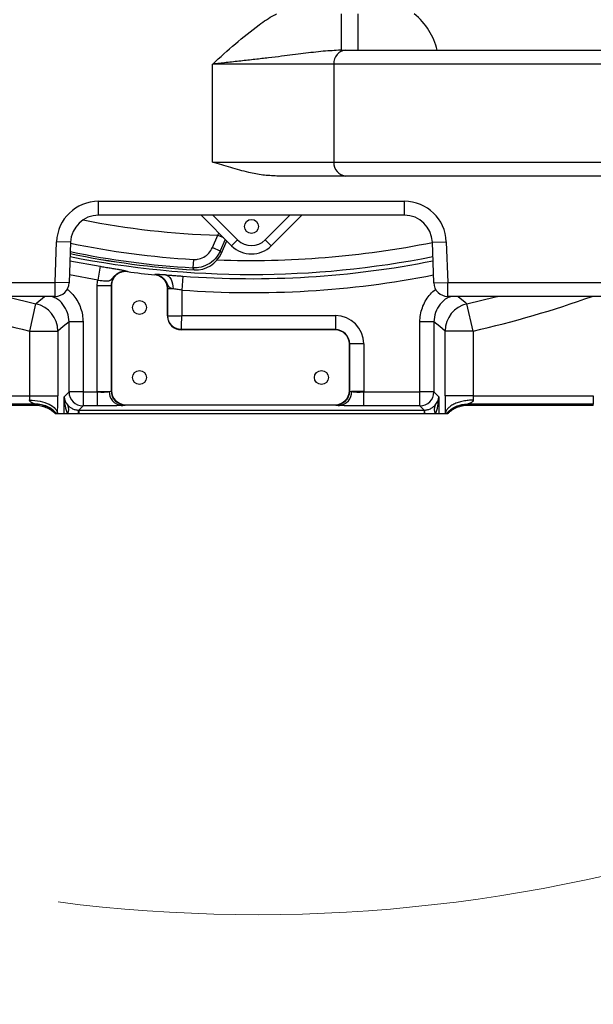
# Model space of a CAD drawing. Header units: millimetres. Extents: x -7 to 844, y 0 to 594.
# Tile 80 of 137: x 298 to 314, y 437 to 464. Entities that reach past the tile are written whole.
import ezdxf

# ---------------------------------------------------------------- set-up
doc = ezdxf.new("R2010")
doc.units = ezdxf.units.MM
doc.styles.add('SLDTEXTSTYLE2', font='HYSWLONGFANGSONG.TTF', dxfattribs={"bigfont": 'bigfont'})
doc.styles.add('SLDTEXTSTYLE3', font='HYSWLONGFANGSONG.TTF')
doc.dimstyles.new('SLDDIMSTYLE15', dxfattribs={"dimtxt": 9.875366, "dimasz": 4.884615, "dimexe": 0, "dimexo": 0.0625, "dimgap": 2.468842, "dimtad": 0, "dimtih": 1, "dimtoh": 1, "dimlfac": 5, "dimrnd": 1e-09, "dimzin": 12, "dimdsep": 46, "dimtxsty": 'SLDTEXTSTYLE3', "dimblk1": 'NONE', "dimblk2": 'NONE', "dimsah": 1, "dimcen": 0, "dimadec": 0, "dimazin": 3, "dimtfac": 1, "dimtdec": 3, "dimtmove": 0, "dimatfit": 3, "dimldrblk": 'NONE', "dimfxl": 1, "dimfrac": 2, "dimtolj": 1, "dimtzin": 12, "dimarcsym": 0})

# ---------------------------------------------------------------- blocks, each defined once
blk = doc.blocks.new('_D_55')
at = {"color": 7, "linetype": 'Continuous', "lineweight": 18}
blk.add_line((512.91, 531.632), (472.011, 531.632), dxfattribs=at)
at = {"color": 7, "linetype": 'Continuous', "lineweight": 18, "attachment_point": 1}
for s, insert, char_height, style in [('通', (502.68, 543.569), 9.26, 'SLDTEXTSTYLE2'), ('%%c', (482.421, 543.569), 9.2604, 'SLDTEXTSTYLE3'), ('8-', (472.011, 543.569), 9.2604, 'SLDTEXTSTYLE3'), ('22', (494.037, 543.569), 9.2604, 'SLDTEXTSTYLE3')]:
    blk.add_mtext(s, dxfattribs=dict(at, insert=insert, char_height=char_height, style=style))
blk = doc.blocks.new('_None')

msp = doc.modelspace()

# ---------------------------------------------------------------- linework, layer by layer
at = {"color": 8, "linetype": 'Continuous', "lineweight": 25}
for p, q in [((306.618442, 462.822595), (306.618442, 463.822595)), ((307.069504, 462.822595), (307.069504, 463.822595)), ((303.080937, 458.284134), (303.758446, 457.606625)), ((304.519945, 457.606625), (305.197454, 458.284134)), ((303.215608, 457.735513), (303.246687, 457.792027)), ((303.215608, 457.735513), (303.36974, 457.668974)), ((303.417523, 457.621191), (303.27949, 457.301451)), ((303.314114, 457.245368), (303.458618, 457.580096)), ((299.150236, 457.030352), (299.977127, 456.880066)), ((299.914611, 456.500803), (299.136647, 456.641229))]:
    msp.add_line(p, q, dxfattribs=at)
at = {"color": 7, "linetype": 'Continuous', "lineweight": 25}
for p, q in [((306.618442, 462.822595), (306.588711, 462.820719)), ((306.618442, 462.822595), (306.736417, 462.822595)), ((306.736417, 462.822595), (320.370766, 462.822595)), ((303.072464, 459.745672), (303.072464, 462.43798)), ((306.403331, 462.43798), (303.072464, 462.43798)), ((320.037679, 462.43798), (306.403331, 462.43798)), ((306.403331, 462.43798), (306.403331, 459.745672)), ((303.072464, 459.745672), (306.403331, 459.745672)), ((306.403331, 459.745672), (320.037679, 459.745672)), ((306.736417, 459.361057), (304.834993, 459.361057)), ((320.370766, 459.361057), (306.736417, 459.361057)), ((299.936856, 458.668749), (308.341535, 458.668749)), ((299.936856, 458.284134), (299.936856, 458.668749)), ((308.341535, 458.284134), (308.341535, 458.668749)), ((308.341535, 458.284134), (299.936856, 458.284134)), ((303.595267, 457.443446), (302.75458, 458.284134)), ((305.523811, 458.284134), (304.683124, 457.443446)), ((298.7447, 456.43798), (298.783713, 457.555171)), ((299.168094, 457.541749), (298.783713, 457.555171)), ((299.168094, 457.541749), (299.129081, 456.424557)), ((303.067693, 457.392884), (303.215608, 457.735513)), ((303.314356, 457.245263), (303.458818, 457.579895)), ((303.758446, 457.606625), (303.595267, 457.443446)), ((304.519945, 457.606625), (304.683124, 457.443446)), ((309.110297, 457.541749), (309.494678, 457.555171)), ((309.14931, 456.424557), (309.110297, 457.541749)), ((309.494678, 457.555171), (309.533691, 456.43798)), ((303.067693, 457.392884), (303.27949, 457.301451)), ((303.314114, 457.245368), (303.314356, 457.245263)), ((302.542356, 457.068854), (302.529009, 456.838551)), ((299.977127, 456.880066), (299.914611, 456.500803)), ((300.729948, 456.741292), (300.728813, 456.732841)), ((293.379845, 456.43798), (298.7447, 456.43798)), ((298.7447, 456.053364), (298.7447, 456.43798)), ((299.129081, 456.424557), (298.7447, 456.43798)), ((301.486676, 456.642543), (301.487558, 456.651024)), ((302.252747, 456.608967), (302.224412, 456.225632)), ((309.14931, 456.424557), (309.533691, 456.43798)), ((309.533691, 456.43798), (314.898546, 456.43798)), ((309.533691, 456.053364), (309.533691, 456.43798)), ((299.900133, 456.351406), (300.284514, 456.351406)), ((299.900133, 453.43798), (299.900133, 456.351406)), ((300.293042, 456.351406), (300.284514, 456.351406)), ((300.284514, 456.351406), (300.284514, 453.450708)), ((300.293042, 456.351406), (300.293042, 453.459235)), ((301.831503, 455.514903), (301.831503, 456.259755)), ((301.840031, 456.259755), (301.831503, 456.259755)), ((301.840031, 455.514903), (301.840031, 456.259755)), ((301.983931, 456.259755), (301.840031, 456.259755)), ((302.224412, 456.225632), (302.224412, 455.523196)), ((298.7447, 456.053364), (293.379845, 456.053364)), ((314.898546, 456.053364), (309.533691, 456.053364)), ((298.04715, 455.100884), (298.216178, 455.850834)), ((310.231241, 455.100884), (310.062213, 455.850834)), ((299.510614, 455.350197), (299.126233, 455.350197)), ((299.126233, 453.424783), (299.126233, 455.350197)), ((299.510614, 455.350197), (299.510614, 453.424783)), ((301.831503, 455.514903), (301.840031, 455.514903)), ((302.224412, 455.523196), (306.446888, 455.523196)), ((306.446888, 455.523196), (306.446888, 455.138815)), ((308.767777, 453.424783), (308.767777, 455.350197)), ((309.152158, 455.350197), (308.767777, 455.350197)), ((309.152158, 455.350197), (309.152158, 453.424783)), ((298.04715, 455.100884), (298.815913, 455.100884)), ((298.04715, 453.316509), (298.04715, 455.100884)), ((298.815913, 455.100884), (298.815913, 453.316509)), ((302.216119, 455.130287), (302.216119, 455.138815)), ((306.446888, 455.138815), (302.216119, 455.138815)), ((306.446888, 455.130287), (302.216119, 455.130287)), ((306.446888, 455.130287), (306.446888, 455.138815)), ((309.462479, 453.316509), (309.462479, 455.100884)), ((310.231241, 455.100884), (309.462479, 455.100884)), ((310.231241, 455.100884), (310.231241, 453.316509)), ((306.831503, 453.459235), (306.831503, 454.745672)), ((306.831503, 454.745672), (306.840031, 454.745672)), ((306.840031, 453.450708), (306.840031, 454.745672)), ((307.224412, 454.745672), (306.840031, 454.745672)), ((307.224412, 454.745672), (307.224412, 453.43798)), ((299.900133, 453.43798), (300.231259, 453.43798)), ((300.284514, 453.450708), (300.293042, 453.459235)), ((306.831503, 453.459235), (306.840031, 453.450708)), ((307.224412, 453.43798), (306.893286, 453.43798)), ((294.744497, 453.316509), (298.04715, 453.316509)), ((298.04715, 453.316509), (298.815913, 453.316509)), ((298.989236, 453.287786), (299.126233, 453.424783)), ((298.989236, 452.822595), (298.989236, 453.287786)), ((299.510614, 453.424783), (299.126233, 453.424783)), ((299.510614, 453.424783), (299.900245, 453.424783)), ((299.510614, 453.424783), (299.510614, 453.040402)), ((299.900245, 453.424783), (299.900245, 453.040402)), ((307.2243, 453.040402), (307.2243, 453.424783)), ((307.2243, 453.424783), (308.767777, 453.424783)), ((309.152158, 453.424783), (308.767777, 453.424783)), ((308.767777, 453.040402), (308.767777, 453.424783)), ((309.152158, 453.424783), (309.289155, 453.287786)), ((309.289155, 453.287786), (309.289155, 452.822595)), ((310.231241, 453.316509), (309.462479, 453.316509)), ((310.231241, 453.316509), (313.533894, 453.316509)), ((313.533894, 453.316509), (313.533894, 453.08588)), ((298.202959, 453.08588), (294.744497, 453.08588)), ((298.200497, 453.053364), (294.744497, 453.053364)), ((299.510614, 453.040402), (299.395247, 452.925034)), ((299.395247, 452.925034), (308.883145, 452.925034)), ((299.395247, 452.925034), (299.395247, 452.822595)), ((299.900245, 453.040402), (299.510614, 453.040402)), ((300.677423, 453.074854), (300.668895, 453.066327)), ((300.677423, 453.074854), (306.447122, 453.074854)), ((306.45565, 453.066327), (306.447122, 453.074854)), ((308.767777, 453.040402), (307.2243, 453.040402)), ((308.883145, 452.925034), (308.767777, 453.040402)), ((308.883145, 452.925034), (308.883145, 452.822595)), ((313.533894, 453.08588), (310.075432, 453.08588)), ((313.533894, 453.053364), (310.077894, 453.053364)), ((313.533894, 453.053364), (313.533894, 453.08588)), ((298.782441, 452.822595), (298.749695, 452.822595)), ((298.811356, 452.822595), (298.787813, 452.822595)), ((298.989236, 452.822595), (298.811356, 452.822595)), ((299.082342, 452.822595), (298.989236, 452.822595)), ((299.373617, 452.822595), (299.082342, 452.822595)), ((299.395247, 452.822595), (299.373617, 452.822595)), ((308.883145, 452.822595), (299.395247, 452.822595)), ((308.904774, 452.822595), (308.883145, 452.822595)), ((309.196049, 452.822595), (308.904774, 452.822595)), ((309.289155, 452.822595), (309.196049, 452.822595)), ((309.467035, 452.822595), (309.289155, 452.822595)), ((309.490435, 452.822595), (309.467035, 452.822595)), ((309.528696, 452.822595), (309.49595, 452.822595))]:
    msp.add_line(p, q, dxfattribs=at)
at = {"color": 7, "linetype": 'Continuous', "lineweight": 25, "flags": 128}
for points in [[(303.27949, 457.301451), (303.301697, 457.265468), (303.314114, 457.245368)], [(302.564922, 456.782394), (302.53815, 456.824248), (302.529009, 456.838551)], [(301.778894, 456.642499), (301.822296, 456.629897), (301.862985, 456.604563), (301.899564, 456.56737), (301.930772, 456.519595), (301.955537, 456.462883), (301.973008, 456.399185), (301.982582, 456.33069), (301.983931, 456.259755)], [(299.126233, 455.350197), (298.965216, 455.220546), (298.815913, 455.100884)], [(309.462479, 455.100884), (309.313175, 455.220546), (309.152158, 455.350197)]]:
    msp.add_lwpolyline(points, dxfattribs=at)
at = {"color": 8, "linetype": 'Continuous', "lineweight": 25, "flags": 128}
for points in [[(297.380061, 456.053364), (297.431945, 456.039971), (298.216178, 455.850834)], [(298.216178, 455.850834), (298.243324, 455.873167), (298.453318, 456.046582), (298.461496, 456.053364)], [(309.816944, 456.053364), (310.008479, 455.895061), (310.062213, 455.850834)], [(310.062213, 455.850834), (310.846446, 456.039971), (310.89833, 456.053364)]]:
    msp.add_lwpolyline(points, dxfattribs=at)
at = {"color": 7, "linetype": 'Continuous', "lineweight": 25}
for centre in [(304.139196, 457.976441), (301.062273, 455.745672), (301.062273, 453.822595), (306.062273, 453.822595)]:
    msp.add_circle(centre, 0.192308, dxfattribs=at)
at = {"color": 7, "linetype": 'Continuous', "lineweight": 18}
msp.add_arc((304.29717, 482.130287), 43.076923, 262.7000494, 5.9555652, dxfattribs=at)
at = {"color": 7, "linetype": 'Continuous', "lineweight": 25}
for centre, radius, start, end in [((306.764175, 462.462018), 0.361644, 94.4019497, 183.811261), ((306.764175, 459.721634), 0.361644, 176.188739, 265.5980503), ((299.936856, 457.514903), 1.153846, 90, 178), ((308.341535, 457.514903), 1.153846, 2, 90), ((299.936856, 457.514903), 0.769231, 90, 178), ((308.341535, 457.514903), 0.769231, 2, 90), ((304.139196, 457.987375), 0.538462, 225, 315), ((303.873311, 480.033508), 23.288161, 258.3159949, 266.7792437), ((302.608125, 457.550147), 0.769231, 266.7792437, 336.6498918), ((302.607756, 457.550744), 0.769543, 266.8091642, 336.6199712), ((304.139196, 457.987375), 0.769231, 225, 315), ((304.139196, 482.130287), 25.625397, 262.3520405, 264.0585933), ((298.7447, 456.43798), 0.384615, 270, 358), ((309.533691, 456.43798), 0.384615, 182, 270), ((298.046104, 455.100047), 0.769809, 0.0622697, 77.236306), ((310.232287, 455.100047), 0.769809, 102.763694, 179.9377303), ((302.216119, 455.514903), 0.384615, 180, 270), ((306.446888, 454.745672), 0.777524, 0, 90), ((306.446888, 454.745672), 0.393143, 0, 90), ((306.446888, 454.745672), 0.384615, 0, 90), ((300.677657, 453.43798), 0.777524, 180, 180.9725068), ((300.599346, 453.420254), 0.368514, 177.2429827, 264.2436806), ((300.669444, 453.451257), 0.38493, 180.0816919, 269.9183081), ((306.455101, 453.451257), 0.38493, 270.0816919, 359.9183081), ((306.525199, 453.420254), 0.368514, 275.7563194, 2.7570173), ((306.446888, 453.43798), 0.777524, 359.0274932, 0), ((299.511163, 453.425332), 0.38493, 180.0816919, 269.9183081), ((308.767228, 453.425332), 0.38493, 270.0816919, 359.9183081), ((298.202873, 452.316338), 0.769542, 41.1374719, 89.9936079), ((298.879341, 452.949928), 0.239631, 327.9020283, 28.2373802), ((299.937542, 452.815052), 0.563975, 168.7389035, 179.2336539), ((308.340849, 452.815052), 0.563975, 0.7663461, 11.2610965), ((309.39905, 452.949928), 0.239631, 151.7626198, 212.0979717), ((310.075518, 452.316338), 0.769542, 90.0063921, 138.8625281)]:
    msp.add_arc(centre, radius, start, end, dxfattribs=at)
at = {"color": 8, "linetype": 'Continuous', "lineweight": 25}
for centre, radius, start, end in [((303.873311, 480.033508), 22.307692, 258.7260841, 268.3104897), ((303.873311, 480.033508), 23.00319, 258.1948488, 266.6830385), ((304.139196, 482.130287), 25.09012, 267.8527812, 281.4279568), ((303.873311, 480.033508), 23.287897, 258.3158842, 266.7792437), ((303.873311, 480.033508), 23.23388, 258.2931517, 266.6830385), ((304.139196, 482.130287), 25.474501, 258.7155685, 281.2844315), ((304.139196, 482.130287), 25.590945, 265.7725792, 281.2418141), ((304.139196, 482.130287), 25.975327, 265.7725792, 281.1038827), ((304.139196, 482.130287), 27.70743, 250.2460513, 257.2985757), ((304.139196, 482.130287), 27.70743, 282.7014243, 289.7539487)]:
    msp.add_arc(centre, radius, start, end, dxfattribs=at)
msp.add_ellipse((307.069504, 462.43798), major_axis=(2.220578, 0), ratio=0.866025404, start_param=0.201357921, end_param=0.803802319, dxfattribs=at)
at = {"color": 7, "linetype": 'Continuous', "lineweight": 25}
for centre, major_axis, ratio, start_param, end_param in [((299.900133, 453.451645), (0.384615, 0), 0.069841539, 5.749479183, 6.248278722), ((300.677892, 453.459704), (-0.272296, -0.272296), 0.998782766, 5.498396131, 7.067974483), ((306.446653, 453.459704), (0.272296, -0.272296), 0.998782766, 5.498396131, 7.067974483), ((307.224412, 453.451645), (0.384615, 0), 0.069841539, 3.176499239, 3.675298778), ((298.01223, 453.316509), (0, 0.230769), 0.151323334, 4.195803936, 4.71238898), ((298.780992, 453.316509), (0, 1), 0.034920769, 4.195803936, 4.71238898), ((299.373617, 453.287786), (0.362398, -0.144508), 0.905231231, 3.556518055, 4.23321605), ((299.373617, 453.287786), (-0.018326, 0.742793), 0.51720817, 1.558036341, 2.234734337), ((308.904774, 453.287786), (0.362398, 0.144508), 0.905231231, 5.191561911, 5.868259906), ((308.904774, 453.287786), (0.018326, 0.742793), 0.51720817, 4.048450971, 4.725148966), ((309.497399, 453.316509), (0, 1), 0.034920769, 1.570796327, 2.087381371), ((310.266162, 453.316509), (0, 0.230769), 0.151323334, 1.570796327, 2.087381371), ((299.900133, 453.067264), (0.769231, 0), 0.034920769, 5.749479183, 6.248278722), ((307.224412, 453.067264), (0.769231, 0), 0.034920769, 3.176499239, 3.675298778)]:
    msp.add_ellipse(centre, major_axis=major_axis, ratio=ratio, start_param=start_param, end_param=end_param, dxfattribs=at)
at = {"color": 8, "linetype": 'Continuous', "lineweight": 25}
for points, knots in [([(303.072464, 462.43798), (303.07312, 462.438579), (303.279577, 462.627046), (303.690784, 463.00463), (304.255479, 463.453581), (304.639868, 463.722714), (304.807321, 463.811023), (304.829265, 463.822595)], [0, 0, 0, 0, 0.001188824, 0.374146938, 0.746668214, 0.966802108, 1, 1, 1, 1]), ([(306.588711, 462.820719), (306.431919, 462.812968), (306.102472, 462.79668), (305.56899, 462.726525), (305.059491, 462.664397), (304.609902, 462.6105), (304.233848, 462.566896), (303.844812, 462.523009), (303.456425, 462.48004), (303.197942, 462.451725), (303.073626, 462.438107), (303.072464, 462.43798)], [0, 0, 0, 0, 0.15534387, 0.32640454, 0.499457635, 0.599275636, 0.699083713, 0.801879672, 0.904670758, 0.999108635, 1, 1, 1, 1]), ([(299.073844, 456.249203), (299.090847, 456.236919), (299.16038, 456.186683), (299.261387, 456.073003), (299.371028, 455.912106), (299.450439, 455.733726), (299.500944, 455.544724), (299.507391, 455.415039), (299.510614, 455.350197)], [0, 0, 0, 0, 0.060777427, 0.248556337, 0.436419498, 0.62428296, 0.812141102, 1, 1, 1, 1]), ([(308.767777, 455.350197), (308.771171, 455.416702), (308.777959, 455.549713), (308.830621, 455.741635), (308.912209, 455.920802), (309.023286, 456.080634), (309.123277, 456.191789), (309.191065, 456.240049), (309.20604, 456.250711)], [0, 0, 0, 0, 0.192277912, 0.384554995, 0.571954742, 0.759354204, 0.946837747, 1, 1, 1, 1]), ([(299.126233, 455.350197), (299.117867, 455.436898), (299.101137, 455.610278), (298.967305, 455.837205), (298.80709, 455.994963), (298.682022, 456.038365), (298.638798, 456.053364)], [0, 0, 0, 0, 0.283540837, 0.567013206, 0.850358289, 1, 1, 1, 1]), ([(309.638096, 456.053364), (309.597392, 456.039316), (309.474804, 455.997008), (309.315343, 455.842408), (309.178319, 455.614741), (309.160953, 455.439133), (309.152158, 455.350197)], [0, 0, 0, 0, 0.1411281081, 0.4250334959, 0.7088114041, 1, 1, 1, 1])]:
    msp.add_open_spline(points, degree=3, knots=knots, dxfattribs=at)
at = {"color": 7, "linetype": 'Continuous', "lineweight": 25}
for points, knots in [([(304.834993, 459.361057), (304.706421, 459.367378), (304.447445, 459.380111), (304.02438, 459.465435), (303.567016, 459.588969), (303.238535, 459.693156), (303.073557, 459.745326), (303.072464, 459.745672)], [0, 0, 0, 0, 0.213030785, 0.42909715, 0.713271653, 0.998099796, 1, 1, 1, 1]), ([(303.27949, 457.301451), (303.237396, 457.225372), (303.153207, 457.073212), (302.940419, 456.915458), (302.722797, 456.839354), (302.582708, 456.838773), (302.529009, 456.838551)], [0, 0, 0, 0, 0.276135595, 0.552286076, 0.828382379, 1, 1, 1, 1]), ([(302.542356, 457.068854), (302.579948, 457.069005), (302.678015, 457.069398), (302.83036, 457.122661), (302.979313, 457.233098), (303.038233, 457.339622), (303.067693, 457.392884)], [0, 0, 0, 0, 0.171623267, 0.447715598, 0.723859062, 1, 1, 1, 1]), ([(299.914611, 456.500803), (299.95723, 456.495081), (299.998707, 456.48982), (300.079536, 456.481269), (300.1168, 456.478113), (300.168058, 456.477273), (300.184049, 456.477684), (300.213711, 456.480706), (300.227444, 456.48331), (300.246851, 456.490041), (300.253138, 456.492834), (300.265201, 456.499537), (300.27101, 456.503338), (300.282401, 456.512066), (300.287967, 456.516952), (300.296498, 456.525846), (300.299322, 456.528681), (300.305007, 456.534803), (300.307843, 456.538), (300.322111, 456.554534), (300.333938, 456.569576), (300.348319, 456.585809), (300.34993, 456.587604), (300.352363, 456.590276), (300.353163, 456.591103), (300.354833, 456.593025), (300.35567, 456.593973), (300.359866, 456.598663), (300.36326, 456.602264), (300.37015, 456.609385), (300.373642, 456.612899), (300.378971, 456.618214), (300.380763, 456.619993), (300.384385, 456.623588), (300.386201, 456.6253), (300.395363, 456.633916), (300.402934, 456.640678), (300.418522, 456.65361), (300.426547, 456.659839), (300.43897, 456.668841), (300.443171, 456.671773), (300.451682, 456.677471), (300.456042, 456.680339), (300.464794, 456.685741), (300.469214, 456.688342), (300.475959, 456.692174), (300.478227, 456.69344), (300.482812, 456.695961), (300.48515, 456.697243), (300.505865, 456.707932), (300.52507, 456.716401), (300.549672, 456.724853), (300.55462, 456.72644), (300.564558, 456.729396), (300.5696, 456.730823), (300.579716, 456.733443), (300.584804, 456.734649), (300.592489, 456.73632), (300.595053, 456.736853), (300.600192, 456.737873), (300.602777, 456.73837), (300.615618, 456.740642), (300.62595, 456.74208), (300.646629, 456.74412), (300.656928, 456.744702), (300.677693, 456.745134), (300.688133, 456.74496), (300.709042, 456.743763), (300.719522, 456.742736), (300.729948, 456.741292)], [0, 0, 0, 0, 0.125, 0.125, 0.25, 0.25, 0.3125, 0.3125, 0.375, 0.375, 0.40625, 0.40625, 0.4375, 0.4375, 0.46875, 0.46875, 0.484375, 0.484375, 0.5, 0.5, 0.5625, 0.5625, 0.5703125, 0.5703125, 0.57421875, 0.57421875, 0.578125, 0.578125, 0.59375, 0.59375, 0.609375, 0.609375, 0.6171875, 0.6171875, 0.625, 0.625, 0.65625, 0.65625, 0.6875, 0.6875, 0.703125, 0.703125, 0.71875, 0.71875, 0.734375, 0.734375, 0.7421875, 0.7421875, 0.75, 0.75, 0.8125, 0.8125, 0.828125, 0.828125, 0.84375, 0.84375, 0.859375, 0.859375, 0.8671875, 0.8671875, 0.875, 0.875, 0.90625, 0.90625, 0.9375, 0.9375, 0.96875, 0.96875, 1, 1, 1, 1]), ([(299.977127, 456.880066), (300.02585, 456.872035), (300.073742, 456.864114), (300.144386, 456.852379), (300.167734, 456.848492), (300.21402, 456.840763), (300.237048, 456.836906), (300.304066, 456.825636), (300.346426, 456.818452), (300.426599, 456.804666), (300.464654, 456.798018), (300.533096, 456.785769), (300.563871, 456.780102), (300.604855, 456.772233), (300.617692, 456.769707), (300.641131, 456.764953), (300.651792, 456.762716), (300.680692, 456.756399), (300.695842, 456.752714), (300.712701, 456.747905), (300.717283, 456.746435), (300.722869, 456.744397), (300.724499, 456.743747), (300.726718, 456.742803), (300.727406, 456.742495), (300.728726, 456.741886), (300.729254, 456.741598), (300.729948, 456.741292)], [0, 0, 0, 0, 0.125, 0.125, 0.1875, 0.1875, 0.25, 0.25, 0.375, 0.375, 0.5, 0.5, 0.625, 0.625, 0.6875, 0.6875, 0.75, 0.75, 0.875, 0.875, 0.9375, 0.9375, 0.96875, 0.96875, 0.984375, 0.984375, 1, 1, 1, 1]), ([(300.729948, 456.741293), (300.702009, 456.745044), (300.674068, 456.745754), (300.6325, 456.742432), (300.618683, 456.740589), (300.591127, 456.735397), (300.577395, 456.732036), (300.537305, 456.719926), (300.511701, 456.709118), (300.474991, 456.68878), (300.462991, 456.681266), (300.440113, 456.665172), (300.41823, 456.647959), (300.398301, 456.628551), (300.379362, 456.608031), (300.370339, 456.597142), (300.345284, 456.563371), (300.331195, 456.539408), (300.308159, 456.488634), (300.299246, 456.461649), (300.287507, 456.407272), (300.284514, 456.379594), (300.284514, 456.351406)], [0, 0, 0, 0, 0.125, 0.125, 0.1875, 0.1875, 0.25, 0.25, 0.375, 0.375, 0.4375, 0.4375, 0.5, 0.5625, 0.5625, 0.625, 0.625, 0.75, 0.75, 0.875, 0.875, 1, 1, 1, 1]), ([(300.728813, 456.732841), (300.701474, 456.736512), (300.674235, 456.737208), (300.633531, 456.733962), (300.619988, 456.732158), (300.592956, 456.727064), (300.579572, 456.723785), (300.540398, 456.711954), (300.515331, 456.701383), (300.479329, 456.681434), (300.467606, 456.674087), (300.445259, 456.658365), (300.434561, 456.649951), (300.414103, 456.632031), (300.404342, 456.622526), (300.385776, 456.602404), (300.37694, 456.591733), (300.352481, 456.558751), (300.338693, 456.535309), (300.321765, 456.497977), (300.31673, 456.485086), (300.308136, 456.459042), (300.304566, 456.44589), (300.295972, 456.406053), (300.293042, 456.37899), (300.293042, 456.351406)], [0, 0, 0, 0, 0.001060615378, 0.001060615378, 0.001590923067, 0.001590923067, 0.002121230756, 0.002121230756, 0.003181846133, 0.003181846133, 0.003712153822, 0.003712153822, 0.004242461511, 0.004242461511, 0.0047727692, 0.0047727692, 0.005303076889, 0.005303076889, 0.006363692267, 0.006363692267, 0.006893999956, 0.006893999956, 0.007424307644, 0.007424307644, 0.008484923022, 0.008484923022, 0.008484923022, 0.008484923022]), ([(301.831503, 456.259755), (301.831503, 456.283484), (301.829329, 456.306844), (301.822941, 456.341351), (301.820287, 456.352764), (301.813914, 456.375408), (301.81017, 456.386697), (301.797474, 456.419779), (301.787105, 456.440778), (301.768771, 456.470734), (301.762193, 456.480461), (301.74808, 456.499385), (301.740531, 456.508587), (301.71691, 456.534826), (301.69973, 456.550708), (301.662534, 456.579288), (301.642319, 456.592054), (301.600493, 456.613364), (301.578767, 456.622041), (301.533683, 456.635417), (301.510215, 456.640093), (301.486676, 456.642543)], [0, 0, 0, 0, 0.000912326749, 0.000912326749, 0.001368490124, 0.001368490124, 0.001824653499, 0.001824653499, 0.002736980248, 0.002736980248, 0.003193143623, 0.003193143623, 0.003649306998, 0.003649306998, 0.004561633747, 0.004561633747, 0.005473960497, 0.005473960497, 0.006386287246, 0.006386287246, 0.007298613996, 0.007298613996, 0.007298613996, 0.007298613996]), ([(301.778894, 456.642499), (301.735954, 456.64525), (301.696929, 456.647586), (301.628759, 456.651212), (301.599206, 456.652527), (301.549768, 456.654029), (301.530493, 456.654196), (301.509157, 456.653582), (301.503326, 456.653233), (301.496335, 456.652522), (301.494253, 456.652257), (301.491522, 456.651819), (301.490706, 456.651662), (301.489056, 456.651351), (301.488157, 456.651204), (301.487558, 456.651024)], [0, 0, 0, 0, 0.25, 0.25, 0.5, 0.5, 0.75, 0.75, 0.875, 0.875, 0.9375, 0.9375, 0.96875, 0.96875, 1, 1, 1, 1]), ([(301.840031, 456.259755), (301.840031, 456.271711), (301.839475, 456.283916), (301.837275, 456.307797), (301.835631, 456.319645), (301.829102, 456.354917), (301.82255, 456.37824), (301.805246, 456.423325), (301.794648, 456.444789), (301.76966, 456.485616), (301.75509, 456.50516), (301.722897, 456.54092), (301.705337, 456.557155), (301.667316, 456.586367), (301.64665, 456.599418), (301.603899, 456.621199), (301.581693, 456.630068), (301.535609, 456.643741), (301.511684, 456.648513), (301.487558, 456.651024)], [0, 0, 0, 0, 0.0625, 0.0625, 0.125, 0.125, 0.25, 0.25, 0.375, 0.375, 0.5, 0.5, 0.625, 0.625, 0.75, 0.75, 0.875, 0.875, 1, 1, 1, 1]), ([(301.983931, 456.259755), (301.959747, 456.265373), (301.938153, 456.271874), (301.910422, 456.285387), (301.901911, 456.290558), (301.886158, 456.303156), (301.87896, 456.310646), (301.865804, 456.327781), (301.859776, 456.337259), (301.850935, 456.353427), (301.848008, 456.359097), (301.843545, 456.367871), (301.842047, 456.370852), (301.839015, 456.377045), (301.837476, 456.38011), (301.832796, 456.389326), (301.829603, 456.39548), (301.823052, 456.408417), (301.819637, 456.414671), (301.809014, 456.434088), (301.801403, 456.447209), (301.791127, 456.462845), (301.789032, 456.465907), (301.784775, 456.47209), (301.782609, 456.475172), (301.775993, 456.484363), (301.771423, 456.490416), (301.764327, 456.49929), (301.761913, 456.502301), (301.757017, 456.50811), (301.754531, 456.510962), (301.749477, 456.51663), (301.746909, 456.519444), (301.742977, 456.52369), (301.74165, 456.525118), (301.738998, 456.527862), (301.73766, 456.529231), (301.725517, 456.54152), (301.713906, 456.552239), (301.69878, 456.564555), (301.695723, 456.566968), (301.691092, 456.570508), (301.68954, 456.571674), (301.686424, 456.57398), (301.68483, 456.575197), (301.67689, 456.581017), (301.670437, 456.585379), (301.657293, 456.59371), (301.650595, 456.597681), (301.640357, 456.603409), (301.636911, 456.605282), (301.629939, 456.608967), (301.626398, 456.610798), (301.60878, 456.619338), (301.594262, 456.625449), (301.575718, 456.631946), (301.571989, 456.633189), (301.564499, 456.635558), (301.560757, 456.636666), (301.549332, 456.639964), (301.541708, 456.641887), (301.526384, 456.645271), (301.518687, 456.646729), (301.503174, 456.64921), (301.49536, 456.650234), (301.487558, 456.651024)], [0, 0, 0, 0, 0.125, 0.125, 0.1875, 0.1875, 0.25, 0.25, 0.3125, 0.3125, 0.34375, 0.34375, 0.359375, 0.359375, 0.375, 0.375, 0.40625, 0.40625, 0.4375, 0.4375, 0.5, 0.5, 0.515625, 0.515625, 0.53125, 0.53125, 0.5625, 0.5625, 0.578125, 0.578125, 0.59375, 0.59375, 0.609375, 0.609375, 0.6171875, 0.6171875, 0.625, 0.625, 0.6875, 0.6875, 0.703125, 0.703125, 0.7109375, 0.7109375, 0.71875, 0.71875, 0.75, 0.75, 0.78125, 0.78125, 0.796875, 0.796875, 0.8125, 0.8125, 0.875, 0.875, 0.890625, 0.890625, 0.90625, 0.90625, 0.9375, 0.9375, 0.96875, 0.96875, 1, 1, 1, 1]), ([(301.778894, 456.642499), (301.812413, 456.64035), (301.847744, 456.637987), (301.921894, 456.632896), (301.960713, 456.630167), (302.042014, 456.624369), (302.083303, 456.621384), (302.167097, 456.615278), (302.209603, 456.612156), (302.252747, 456.608967)], [0, 0, 0, 0, 0.25, 0.25, 0.5, 0.5, 0.75, 0.75, 1, 1, 1, 1]), ([(302.224412, 456.225632), (302.1808, 456.232079), (302.138382, 456.238287), (302.055929, 456.250081), (302.01817, 456.255338), (301.983931, 456.259755)], [0, 0, 0, 0, 0.5, 0.5, 1, 1, 1, 1]), ([(301.840031, 455.514903), (301.840245, 455.514907), (301.840608, 455.514915), (301.841628, 455.514937), (301.842285, 455.514951), (301.844694, 455.515003), (301.846886, 455.515051), (301.855191, 455.51523), (301.863037, 455.515399), (301.883059, 455.515831), (301.895235, 455.516094), (301.923471, 455.516703), (301.93953, 455.517049), (301.974941, 455.517813), (301.994292, 455.518231), (302.035578, 455.519122), (302.057511, 455.519595), (302.103154, 455.52058), (302.126862, 455.521091), (302.175185, 455.522134), (302.199798, 455.522665), (302.224412, 455.523196)], [0, 0, 0, 0, 0.03125, 0.03125, 0.0625, 0.0625, 0.125, 0.125, 0.25, 0.25, 0.375, 0.375, 0.5, 0.5, 0.625, 0.625, 0.75, 0.75, 0.875, 0.875, 1, 1, 1, 1]), ([(302.216119, 455.138815), (302.210369, 455.138898), (302.198903, 455.139063), (302.18179, 455.140304), (302.164848, 455.142253), (302.14811, 455.144963), (302.131608, 455.148398), (302.115373, 455.152541), (302.099432, 455.157371), (302.083814, 455.162866), (302.068543, 455.169003), (302.053645, 455.175759), (302.039142, 455.183108), (302.025056, 455.191025), (302.011405, 455.199486), (301.998207, 455.208463), (301.985481, 455.21793), (301.97324, 455.227861), (301.961497, 455.238228), (301.946477, 455.252639), (301.928762, 455.271887), (301.909348, 455.296876), (301.891895, 455.323749), (301.876613, 455.352365), (301.863711, 455.382562), (301.853364, 455.414152), (301.845824, 455.446923), (301.840976, 455.480638), (301.840347, 455.503436), (301.840031, 455.514903)], [0, 0, 0, 0, 0.0292233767, 0.0582760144, 0.0871581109, 0.1158698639, 0.1444114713, 0.1727831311, 0.2009850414, 0.2290174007, 0.2568804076, 0.2845742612, 0.3120991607, 0.3394553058, 0.3666428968, 0.3936621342, 0.4205132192, 0.4471963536, 0.4737117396, 0.5000595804, 0.5529100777, 0.6064314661, 0.6606253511, 0.7154933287, 0.7710369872, 0.8272579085, 0.8841576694, 0.941737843, 1, 1, 1, 1]), ([(302.216119, 455.138815), (302.216125, 455.139094), (302.216137, 455.139655), (302.216178, 455.141514), (302.216237, 455.144136), (302.216313, 455.147608), (302.216408, 455.151921), (302.216521, 455.157089), (302.216652, 455.163116), (302.216801, 455.170007), (302.216968, 455.177765), (302.217153, 455.186389), (302.217357, 455.195874), (302.217578, 455.206217), (302.217818, 455.217407), (302.218076, 455.229434), (302.218351, 455.242283), (302.218788, 455.262533), (302.219436, 455.292509), (302.22015, 455.325738), (302.220749, 455.353369), (302.221203, 455.37417), (302.22172, 455.397986), (302.222301, 455.424902), (302.222946, 455.454942), (302.223655, 455.488051), (302.224153, 455.511189), (302.224412, 455.523196)], [0, 0, 0, 0, 0.029565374, 0.059355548, 0.089370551, 0.119610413, 0.150075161, 0.180764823, 0.211679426, 0.242818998, 0.274183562, 0.305773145, 0.337587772, 0.369627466, 0.401892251, 0.43438215, 0.467097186, 0.500037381, 0.580954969, 0.666635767, 0.70090281, 0.739622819, 0.782795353, 0.830419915, 0.882495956, 0.93902287, 1, 1, 1, 1]), ([(299.900245, 453.424783), (299.933824, 453.424213), (299.966669, 453.423808), (300.01487, 453.423484), (300.030867, 453.423424), (300.061706, 453.423436), (300.076598, 453.423505), (300.10535, 453.423826), (300.119209, 453.424077), (300.145859, 453.424895), (300.15855, 453.425458), (300.182159, 453.427159), (300.193159, 453.428284), (300.213522, 453.43179), (300.222922, 453.434164), (300.231259, 453.43798)], [0, 0, 0, 0, 0.25, 0.25, 0.375, 0.375, 0.5, 0.5, 0.625, 0.625, 0.75, 0.75, 0.875, 0.875, 1, 1, 1, 1]), ([(306.893286, 453.43798), (306.901649, 453.434152), (306.910995, 453.4318), (306.931252, 453.428302), (306.94221, 453.427176), (306.965767, 453.425471), (306.978453, 453.424904), (307.005121, 453.424081), (307.01899, 453.423829), (307.047765, 453.423506), (307.06267, 453.423436), (307.093537, 453.423424), (307.109549, 453.423483), (307.157802, 453.423807), (307.190683, 453.424213), (307.2243, 453.424783)], [0, 0, 0, 0, 0.125, 0.125, 0.25, 0.25, 0.375, 0.375, 0.5, 0.5, 0.625, 0.625, 0.75, 0.75, 1, 1, 1, 1]), ([(298.193568, 453.08991), (298.192177, 453.090408), (298.189288, 453.091443), (298.184088, 453.093287), (298.177335, 453.095704), (298.168482, 453.098924), (298.157644, 453.103038), (298.145774, 453.107788), (298.13343, 453.113067), (298.120697, 453.118963), (298.107828, 453.125504), (298.0951, 453.132711), (298.082684, 453.140716), (298.071324, 453.149334), (298.061121, 453.158729), (298.052814, 453.168587), (298.047094, 453.178262), (298.043888, 453.187021), (298.042344, 453.194749), (298.042512, 453.199971), (298.042594, 453.202529)], [0, 0, 0, 0, 0.033656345, 0.069899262, 0.10886961, 0.165304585, 0.229875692, 0.294526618, 0.361379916, 0.429829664, 0.499257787, 0.56900113, 0.638085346, 0.708424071, 0.770515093, 0.834066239, 0.890814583, 0.929132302, 0.965281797, 1, 1, 1, 1]), ([(298.042594, 453.202529), (298.141325, 453.201048), (298.240021, 453.190062), (298.423022, 453.150674), (298.50726, 453.122286), (298.648991, 453.05224), (298.706432, 453.010609), (298.786131, 452.920167), (298.80836, 452.87139), (298.811356, 452.822595)], [0, 0, 0, 0, 0.25, 0.25, 0.5, 0.5, 0.75, 0.75, 1, 1, 1, 1]), ([(310.235798, 453.202529), (310.19117, 453.201859), (310.144935, 453.199236), (310.051343, 453.189422), (310.003994, 453.182224), (309.910939, 453.162984), (309.86525, 453.150938), (309.77855, 453.122293), (309.73756, 453.105695), (309.66297, 453.068831), (309.629386, 453.048573), (309.571425, 453.005725), (309.547051, 452.983145), (309.508121, 452.937156), (309.493556, 452.913756), (309.473697, 452.867501), (309.46839, 452.844651), (309.467035, 452.822595)], [0, 0, 0, 0, 0.125, 0.125, 0.25, 0.25, 0.375, 0.375, 0.5, 0.5, 0.625, 0.625, 0.75, 0.75, 0.875, 0.875, 1, 1, 1, 1]), ([(310.235798, 453.202529), (310.235885, 453.200622), (310.236063, 453.196757), (310.235334, 453.191003), (310.233889, 453.185242), (310.230984, 453.177764), (310.225646, 453.168682), (310.217384, 453.158852), (310.207244, 453.149483), (310.195952, 453.140888), (310.183611, 453.132906), (310.17096, 453.125718), (310.158164, 453.119191), (310.144918, 453.113037), (310.132633, 453.107797), (310.120833, 453.103077), (310.11055, 453.099163), (310.100699, 453.09557), (310.092197, 453.092541), (310.087537, 453.090879), (310.085334, 453.090094)], [0, 0, 0, 0, 0.025982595, 0.052659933, 0.080358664, 0.109370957, 0.166146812, 0.229723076, 0.291795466, 0.362089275, 0.431108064, 0.500772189, 0.570115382, 0.638486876, 0.714656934, 0.769899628, 0.834492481, 0.890957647, 0.94846506, 1, 1, 1, 1]), ([(298.787813, 452.822595), (298.752172, 452.865456), (298.71159, 452.904257), (298.622545, 452.971822), (298.574086, 453.000584), (298.471686, 453.046647), (298.417749, 453.063947), (298.307062, 453.086229), (298.250316, 453.091211), (298.193568, 453.08991)], [0, 0, 0, 0, 0.25, 0.25, 0.5, 0.5, 0.75, 0.75, 1, 1, 1, 1]), ([(298.749695, 452.822595), (298.713629, 452.859394), (298.635625, 452.924347), (298.546554, 452.973006), (298.451609, 453.01302), (298.402921, 453.027975), (298.328214, 453.043107), (298.303026, 453.046927), (298.252066, 453.05206), (298.226261, 453.053364), (298.200497, 453.053364)], [0, 0, 0, 0, 0.25, 0.5, 0.5, 0.75, 0.75, 0.875, 0.875, 1, 1, 1, 1]), ([(299.090455, 453.063303), (299.102639, 453.05027), (299.117329, 453.035844), (299.145286, 453.012931), (299.155593, 453.005112), (299.178005, 452.989786), (299.19002, 452.982333), (299.215834, 452.968184), (299.229727, 452.961451), (299.259009, 452.949357), (299.274042, 452.944135), (299.304658, 452.935505), (299.320269, 452.932085), (299.352058, 452.927155), (299.368251, 452.925657), (299.384425, 452.925185)], [0, 0, 0, 0, 0.25, 0.25, 0.375, 0.375, 0.5, 0.5, 0.625, 0.625, 0.75, 0.75, 0.875, 0.875, 1, 1, 1, 1]), ([(300.562385, 453.053599), (300.545324, 453.05259), (300.526459, 453.051626), (300.485646, 453.049803), (300.463644, 453.048941), (300.416443, 453.047316), (300.391073, 453.046549), (300.337803, 453.045141), (300.310106, 453.044503), (300.252649, 453.043359), (300.222889, 453.042851), (300.161266, 453.041969), (300.129304, 453.041594), (300.032989, 453.040703), (299.967353, 453.040402), (299.900245, 453.040402)], [0, 0, 0, 0, 0.125, 0.125, 0.25, 0.25, 0.375, 0.375, 0.5, 0.5, 0.625, 0.625, 0.75, 0.75, 1, 1, 1, 1]), ([(307.2243, 453.040402), (307.157141, 453.040402), (307.091455, 453.040704), (306.99507, 453.041596), (306.963086, 453.041971), (306.901425, 453.042855), (306.871648, 453.043363), (306.81416, 453.044509), (306.786448, 453.045148), (306.733154, 453.046558), (306.707789, 453.047326), (306.637068, 453.049763), (306.596308, 453.051581), (306.56216, 453.053599)], [0, 0, 0, 0, 0.25, 0.25, 0.375, 0.375, 0.5, 0.5, 0.625, 0.625, 0.75, 0.75, 1, 1, 1, 1]), ([(308.883145, 452.925034), (308.884586, 452.925032), (308.886028, 452.925039), (308.887471, 452.925055), (308.889636, 452.925079), (308.891802, 452.925122), (308.893966, 452.925185)], [0, 0, 0, 0, 0.0000562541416, 0.0000562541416, 0.0000562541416, 0.0001407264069, 0.0001407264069, 0.0001407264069, 0.0001407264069]), ([(308.893966, 452.925185), (308.926382, 452.926131), (308.958304, 452.931142), (309.004659, 452.94423), (309.019965, 452.949573), (309.049165, 452.961682), (309.062887, 452.968351), (309.08868, 452.982517), (309.10078, 452.990035), (309.123327, 453.005496), (309.13352, 453.013259), (309.161062, 453.035868), (309.175766, 453.050285), (309.187936, 453.063303)], [0, 0, 0, 0, 0.25, 0.25, 0.375, 0.375, 0.5, 0.5, 0.625, 0.625, 0.75, 0.75, 1, 1, 1, 1]), ([(309.490435, 452.822595), (309.524883, 452.864121), (309.564878, 452.902857), (309.654134, 452.971056), (309.703378, 453.000487), (309.807645, 453.047371), (309.862634, 453.064809), (309.974011, 453.086826), (310.030364, 453.091413), (310.085334, 453.090094)], [0, 0, 0, 0, 0.25, 0.25, 0.5, 0.5, 0.75, 0.75, 1, 1, 1, 1]), ([(310.077894, 453.053364), (310.026367, 453.053364), (309.975874, 453.048237), (309.876837, 453.028325), (309.828293, 453.013539), (309.73327, 452.973724), (309.688508, 452.949408), (309.625413, 452.906635), (309.605056, 452.891318), (309.565723, 452.858513), (309.54673, 452.840995), (309.528696, 452.822595)], [0, 0, 0, 0, 0.25, 0.25, 0.5, 0.5, 0.75, 0.75, 0.875, 0.875, 1, 1, 1, 1])]:
    msp.add_open_spline(points, degree=3, knots=knots, dxfattribs=at)
for points in [[(299.900133, 456.351406), (299.900133, 456.402027), (299.905022, 456.451815), (299.914611, 456.500803)], [(298.202959, 453.08588), (298.203203, 453.08632), (298.199411, 453.087804), (298.193568, 453.08991)], [(298.200497, 453.053364), (298.200724, 453.064203), (298.201575, 453.075042), (298.202959, 453.08588)], [(299.384425, 452.925185), (299.388029, 452.92508), (299.391641, 452.92503), (299.395247, 452.925034)], [(310.085334, 453.090094), (310.079218, 453.087895), (310.075182, 453.086332), (310.075432, 453.08588)], [(310.075432, 453.08588), (310.076816, 453.075042), (310.077667, 453.064203), (310.077894, 453.053364)]]:
    msp.add_open_spline(points, degree=3, dxfattribs=at)

# ---------------------------------------------------------------- dimensions: what is measured, and where the dimension line sits
at = {"color": 7, "linetype": 'Continuous', "lineweight": 18}
dim = msp.add_diameter_dim_2p(p1=(3.286, 2.923341), p2=(0, 0), text='8-<>通', dimstyle='SLDDIMSTYLE15', dxfattribs=at)
dim.commit()
dim.dimension.update_dxf_attribs({"geometry": '_D_55', "text_midpoint": (491.667114, 539.014431), "dimtype": 163})

doc.saveas('drawing.dxf')
